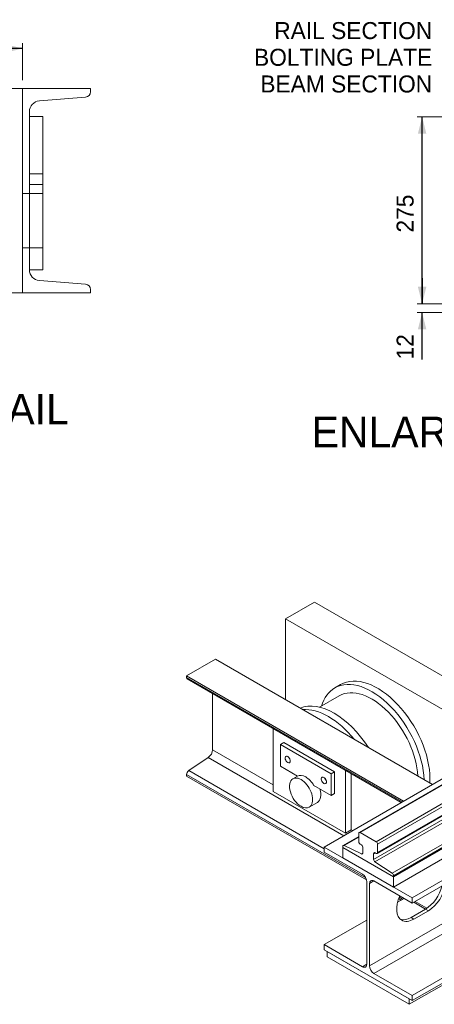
# Model space of a CAD drawing. Header units: millimetres. Extents: x -91343 to -63338, y -767328 to -747548.
# Tile 31 of 42: x -74116 to -72087, y -756835 to -752017. Entities that reach past the tile are written whole.
import ezdxf
from ezdxf.enums import TextEntityAlignment as Align

# ---------------------------------------------------------------- set-up
doc = ezdxf.new("R2010")
doc.units = ezdxf.units.MM
doc.header["$MEASUREMENT"] = 0
doc.linetypes.add('DGN Style 2', pattern=[396.127113, 237.676268, -158.450845])
doc.linetypes.add('DGN Style 5', pattern=[277.288979, 118.838134, -158.450845])
doc.styles.add('Style-ENGINEERING', font='ENGINEERING.shx')
doc.styles.add('Style-ENGINEERING_0', font='ENGINEERING.shx')
doc.dimstyles.new('MetricMM', dxfattribs={"dimtxt": 3, "dimasz": 3, "dimexe": 1.5, "dimexo": 1.5, "dimgap": 1.5, "dimtad": 1, "dimdec": 0, "dimzin": 7, "dimtxsty": 'Style-ENGINEERING_0', "dimcen": 0.09, "dimclrd": 1, "dimclre": 1, "dimclrt": 7, "dimadec": 0, "dimazin": 3, "dimtfac": 1, "dimtdec": 0, "dimtofl": 0, "dimtmove": 0, "dimatfit": 3, "dimfxl": 1, "dimtzin": 7, "dimlwd": -1, "dimlwe": 0, "dimarcsym": 0})

# ---------------------------------------------------------------- blocks, each defined once
blk = doc.blocks.new('*D640')
at = {"color": 1, "linetype": 'Continuous', "transparency": 16777216}
for p, q in [((5194, 4155.3), (5194, 4030.4)), ((5194, 3758.4), (5194, 3988.8))]:
    blk.add_line(p, q, dxfattribs=at)
at = {"color": 1, "linetype": 'Continuous', "lineweight": 0, "transparency": 16777216}
for p, q in [((5947.4, 4030.4), (5169, 4030.4)), ((6355.2, 3988.8), (5169, 3988.8))]:
    blk.add_line(p, q, dxfattribs=at)
blk.add_solid([(5214.8, 4113.7), (5194, 4030.4), (5173.2, 4113.7)], dxfattribs=at)
at = {"color": 1, "linetype": 'Continuous', "lineweight": 0, "transparency": 16777216, "extrusion": (0, 0, -1)}
blk.add_solid([(-5173.2, 3905.6), (-5194, 3988.8), (-5214.8, 3905.6)], dxfattribs=at)
at = {"layer": 'Defpoints', "color": 7, "linetype": 'Continuous', "lineweight": 0, "transparency": 16777216}
for p in [(5194, 4030.4), (5989, 4030.4), (6396.8, 3988.8), (5194, 3812.4)]:
    blk.add_point(p, dxfattribs=at)
at = {"color": 7, "linetype": 'Continuous', "lineweight": 0, "transparency": 16777216, "style": 'Style-ENGINEERING'}
blk.add_text('12', height=83.25, rotation=90, dxfattribs=at).set_placement((5110.7, 3758.4), align=Align.MIDDLE_LEFT)
blk = doc.blocks.new('*D641')
at = {"color": 1, "linetype": 'Continuous', "lineweight": 0, "transparency": 16777216}
for p, q in [((5947.4, 4946.2), (5169, 4946.2)), ((5947.4, 4030.4), (5169, 4030.4))]:
    blk.add_line(p, q, dxfattribs=at)
at = {"color": 1, "linetype": 'Continuous', "transparency": 16777216}
blk.add_line((5194, 4030.4), (5194, 4946.2), dxfattribs=at)
at = {"color": 1, "linetype": 'Continuous', "lineweight": 0, "transparency": 16777216, "extrusion": (0, 0, -1)}
blk.add_solid([(-5173.2, 4862.9), (-5194, 4946.2), (-5214.8, 4862.9)], dxfattribs=at)
at = {"color": 1, "linetype": 'Continuous', "lineweight": 0, "transparency": 16777216}
blk.add_solid([(5214.8, 4113.7), (5194, 4030.4), (5173.2, 4113.7)], dxfattribs=at)
at = {"layer": 'Defpoints', "color": 7, "linetype": 'Continuous', "lineweight": 0, "transparency": 16777216}
for p in [(5194, 4946.2), (5989, 4946.2), (5194, 4488.3), (5989, 4030.4)]:
    blk.add_point(p, dxfattribs=at)
at = {"color": 7, "linetype": 'Continuous', "lineweight": 0, "transparency": 16777216, "style": 'Style-ENGINEERING'}
blk.add_text('275', height=83.25, rotation=90, dxfattribs=at).set_placement((5110.7, 4379.2), align=Align.MIDDLE_LEFT)
blk = doc.blocks.new('*D757')
at = {"color": 1, "linetype": 'Continuous', "lineweight": 0, "transparency": 16777216}
for p, q in [((2428.8, 5125.1), (2428.8, 5305.1)), ((3238.1, 5125.1), (3238.1, 5305.1))]:
    blk.add_line(p, q, dxfattribs=at)
at = {"color": 1, "linetype": 'Continuous', "transparency": 16777216}
blk.add_line((3238.1, 5280.1), (2428.8, 5280.1), dxfattribs=at)
at = {"color": 1, "linetype": 'Continuous', "lineweight": 0, "transparency": 16777216}
blk.add_solid([(2512, 5259.3), (2428.8, 5280.1), (2512, 5300.9)], dxfattribs=at)
at = {"color": 1, "linetype": 'Continuous', "lineweight": 0, "transparency": 16777216, "extrusion": (0, 0, -1)}
blk.add_solid([(-3154.8, 5300.9), (-3238.1, 5280.1), (-3154.8, 5259.3)], dxfattribs=at)
at = {"layer": 'Defpoints', "color": 7, "linetype": 'Continuous', "lineweight": 0, "transparency": 16777216}
for p in [(2428.8, 5280.1), (2833.4, 5280.1), (2428.8, 5083.5), (3238.1, 5083.5)]:
    blk.add_point(p, dxfattribs=at)
at = {"color": 7, "linetype": 'Continuous', "lineweight": 0, "transparency": 16777216, "style": 'Style-ENGINEERING'}
blk.add_text('243', height=83.25, dxfattribs=at).set_placement((2724.3, 5363.3), align=Align.MIDDLE_LEFT)
blk = doc.blocks.new('*U800')
at = {"color": 5, "linetype": 'Continuous', "lineweight": 0}
for p, q in [((663.2, 516.5), (-751, -300)), ((-746, -300.5), (668.2, 516)), ((668.2, 516), (746, 471)), ((-668.2, -345.4), (746, 471)), ((-661.2, -357.7), (753.1, 458.8)), ((753.1, 458.8), (753.1, 418)), ((-663.2, -403.1), (751, 413.4)), ((-661.2, -398.5), (753.1, 418)), ((734, 403.6), (734, 384.8)), ((-680.3, -431.7), (734, 384.8)), ((-673.7, -443.6), (740.5, 372.9)), ((740.5, 372.9), (824.3, 317)), ((-589.9, -499.5), (824.3, 317)), ((-583.4, -511.4), (830.8, 305.1)), ((-583.4, -516.9), (830.8, 299.6)), ((830.8, 305.1), (830.8, 299.6)), ((-753.1, -320.2), (-828.8, -363.9)), ((-824.3, -364.1), (-753.1, -323)), ((-753.1, -345.4), (-753.1, -304.6)), ((-746, -300.5), (-668.2, -345.4)), ((-830.9, -374), (-830.9, -368.5)), ((-583.4, -516.9), (-830.9, -374)), ((-824.3, -364.1), (-740.5, -405)), ((-734, -400.7), (-734, -371.8)), ((-661.2, -357.7), (-661.2, -398.5)), ((-740.5, -405), (-734, -401.3)), ((-680.3, -403.8), (-673.2, -399.7)), ((-680.3, -403.8), (-680.3, -431.7)), ((-668.2, -402.6), (-673.2, -399.7)), ((-673.7, -443.6), (-589.9, -499.5)), ((-583.4, -511.4), (-583.4, -516.9))]:
    blk.add_line(p, q, dxfattribs=at)
at = {"color": 5, "linetype": 'Continuous', "lineweight": 0, "extrusion": (0, 0, -1)}
for centre, start_param, end_param in [((668.2, 507.8), 0, 0.785398), ((746, 462.9), 0.785398, 2.356194), ((746, 422.1), 2.356194, 3.141593), ((823.8, 309.2), 0.862797, 2.356194), ((-746, -308.7), 5.497787, 6.283185), ((-746, -308.7), 0, 0.785398), ((-823.8, -372.6), 5.497787, 6.283185), ((-823.8, -372.6), 0, 0.707999), ((-746, -349.5), 3.56942, 5.497787), ((-668.2, -353.6), 0.785398, 2.356194), ((-668.2, -394.4), 3.141593, 3.926991), ((-668.2, -394.4), 2.356194, 3.141593), ((-590.4, -507.3), 0.862797, 2.356194)]:
    blk.add_ellipse(centre, major_axis=(-5, 8.66), ratio=0.57735, start_param=start_param, end_param=end_param, dxfattribs=at)
at = {"color": 5, "linetype": 'Continuous', "lineweight": 0}
for centre, start_param, end_param in [((741, 380.7), 3.926991, 5.420388), ((-741.1, -367.7), 0.785398, 2.713766), ((-741.1, -396.6), 5.575186, 6.283185), ((-741.1, -396.6), 0, 0.785398), ((-673.2, -407.9), 3.141593, 3.926991), ((-673.2, -435.8), 3.926991, 5.420388), ((-673.2, -407.9), 2.356194, 3.141593)]:
    blk.add_ellipse(centre, major_axis=(5, -8.66), ratio=0.57735, start_param=start_param, end_param=end_param, dxfattribs=at)
blk = doc.blocks.new('*U803')
at = {"color": 7, "linetype": 'Continuous', "lineweight": 0, "flags": 128}
blk.add_lwpolyline([(830.8, 383.1), (-583.4, -433.4), (-583.4, -383.1), (830.8, 433.4), (830.8, 383.1)], close=True, dxfattribs=at)
blk.add_lwpolyline([(-830.9, -290.5), (-583.4, -433.4), (-583.4, -383.1), (-830.9, -240.2), (-830.9, -290.5)], dxfattribs=at)
blk = doc.blocks.new('*U569')
at = {"color": 7, "linetype": 'Continuous', "lineweight": 0}
for p, q in [((3238.08, 5083.48), (2428.79, 5083.48)), ((3238.08, 4084.48), (2428.79, 4084.48)), ((4667.43, 2571.59), (4526.01, 2489.94)), ((5729.19, 1958.58), (4667.43, 2571.59)), ((4526.01, 2489.94), (4526.01, 2093.12)), ((5587.77, 1876.93), (4526.01, 2489.94)), ((4182.36, 2291.53), (4040.94, 2209.88)), ((5244.12, 1678.52), (4182.36, 2291.53)), ((5102.7, 1596.87), (4040.94, 2209.88)), ((4040.94, 2209.88), (4040.94, 2202.34)), ((5096.17, 1593.1), (4040.94, 2202.34)), ((4044.25, 2195.02), (5091.48, 1590.4)), ((4714.35, 1372.66), (6128.57, 2189.16)), ((4168.22, 1848.94), (4168.22, 2123.44)), ((5145.41, 1123.8), (6559.62, 1940.29)), ((5145.41, 1098.65), (6559.62, 1915.14)), ((4464.74, 1677.74), (4168.22, 1848.94)), ((4147.39, 1810.87), (4051.35, 1746.56)), ((4810.37, 1428.1), (4147.39, 1810.87)), ((4714.35, 1363.77), (4051.35, 1746.56)), ((4917.79, 1221.27), (4040.94, 1727.52)), ((4040.94, 1727.52), (4040.94, 1719.98)), ((4921.58, 1211.54), (4040.94, 1719.98)), ((4853.75, 1453.15), (4846.58, 1457.29)), ((5145.41, 646.31), (6559.62, 1462.81)), ((5145.41, 621.16), (6559.62, 1437.66)), ((4714.35, 1347.52), (4714.35, 1372.66)), ((4714.35, 1372.66), (5145.41, 1123.8)), ((4901.38, 1239.53), (4714.35, 1347.52)), ((4936.88, 1194.22), (4958.38, 1206.63)), ((5145.41, 1098.65), (4958.38, 1206.63)), ((4922.88, 799.61), (4922.88, 1202.3)), ((4936.88, 1194.22), (4936.88, 791.52)), ((5073.4, 1102.48), (5106.09, 1121.35)), ((5091.95, 1113.18), (5078.95, 1120.69)), ((5098.48, 1116.95), (5081.31, 1126.87)), ((5145.41, 1123.8), (5145.41, 1098.65)), ((4936.88, 791.52), (5459.13, 1093.04)), ((5139.96, 1028.31), (5210.67, 1069.13)), ((5153.07, 1103.07), (5211.27, 1069.48)), ((5224.67, 1061.05), (5153.96, 1020.22)), ((5217.41, 1073.33), (5159.48, 1106.78)), ((5224.67, 1061.05), (5210.67, 1069.13)), ((4714.35, 895.18), (4922.88, 1015.57)), ((4958.38, 754.29), (5487.01, 1059.5)), ((5153.96, 1020.22), (5139.96, 1028.31)), ((4714.35, 895.18), (4901.38, 787.2)), ((4714.35, 870.03), (4714.35, 895.18)), ((5145.41, 621.16), (4714.35, 870.03)), ((4901.38, 787.2), (4922.88, 799.61)), ((4958.38, 754.29), (5145.41, 646.31)), ((5145.41, 646.31), (5145.41, 621.16))]:
    blk.add_line(p, q, dxfattribs=at)
at = {"color": 9, "linetype": 'Continuous', "lineweight": 0, "ltscale": 2}
for p, q in [((4794.78, 2167.59), (4766.5, 2151.26)), ((4788.7, 2112.81), (4691.76, 2056.84)), ((4464.74, 1645.08), (4464.74, 1952.24)), ((4500.81, 1874.16), (4517.78, 1883.95)), ((4765.26, 1741.07), (4517.78, 1883.95)), ((4748.29, 1731.27), (4500.81, 1874.16)), ((4500.81, 1768.01), (4500.81, 1874.16)), ((4584.15, 1719.89), (4500.81, 1768.01)), ((4748.29, 1731.27), (4765.26, 1741.07)), ((4765.26, 1741.07), (4765.26, 1634.92)), ((4818.3, 1748.12), (4818.3, 1440.96)), ((4583.84, 1719.72), (4561.22, 1706.65)), ((4748.29, 1625.12), (4748.29, 1731.27)), ((4846.58, 1731.79), (4846.58, 1457.29)), ((4818.3, 1440.96), (4464.74, 1645.08)), ((4748.29, 1625.12), (4663.54, 1674.06)), ((4664.24, 1672.84), (4664.95, 1673.24)), ((4641.22, 1568.09), (4681.57, 1591.39)), ((4765.26, 1634.92), (4748.29, 1625.12)), ((4846.58, 1457.29), (4818.3, 1440.96))]:
    blk.add_line(p, q, dxfattribs=at)
at = {"color": 5, "linetype": 'Continuous', "lineweight": 0}
blk.add_line((6545.48, 1419.69), (5131.26, 603.2), dxfattribs=at)
at = {"color": 7, "linetype": 'Continuous', "lineweight": 0, "flags": 128}
blk.add_lwpolyline([(3571.08, 4099.85, 0.3910403), (3546.56, 4126.41), (3320.42, 4144.49, -0.3910403), (3271.38, 4197.6), (3271.38, 4970.36, -0.3910403), (3320.42, 5023.47), (3546.56, 5041.55, 0.3910403), (3571.08, 5068.1), (3571.08, 5083.48), (3238.08, 5083.48), (3238.08, 4084.48), (3571.08, 4084.48), (3571.08, 4099.85)], format="xyb", close=True, dxfattribs=at)
blk.add_lwpolyline([(3271.38, 4946.85), (3337.98, 4946.85), (3337.98, 4197.6), (3271.38, 4197.6), (3271.38, 4946.85)], close=True, dxfattribs=at)
at = {"color": 7, "linetype": 'DGN Style 2', "lineweight": 0, "flags": 128}
for points in [[(3337.98, 4667.23), (3271.38, 4667.23)], [(3271.38, 4613.95), (3337.98, 4613.95)], [(3238.08, 4570.66), (3337.98, 4570.66)], [(3337.98, 4304.26), (3238.08, 4304.26)]]:
    blk.add_lwpolyline(points, dxfattribs=at)
at = {"color": 5, "linetype": 'Continuous', "lineweight": 0, "flags": 128}
blk.add_lwpolyline([(5131.26, 629.33), (5131.26, 603.2), (4728.5, 835.74), (4728.5, 861.86), (5131.26, 629.33)], dxfattribs=at)
at = {"color": 7, "linetype": 'Continuous', "lineweight": 0}
for centre, major_axis, start_param, end_param in [((4052.25, 2208.87), (8, 13.86), 2.3561945, 3.1415927), ((4145.59, 1835.88), (16, 27.71), 4.0067524, 5.4977871), ((4052.25, 1734.06), (8, 13.86), 0.8651597, 2.3561945), ((4901.38, 1214.71), (15.2, -26.33), 0.7853982, 2.3561945), ((4958.38, 1181.81), (15.2, -26.33), 3.1415927, 3.9269908), ((4958.38, 1181.81), (15.2, -26.33), 2.3561945, 3.1415927), ((5210.67, 1167.11), (60, 103.92), 3.9269908, 5.1782084), ((5139.96, 1126.29), (60, 103.92), 3.2585316, 3.9269908), ((4901.38, 812.02), (15.2, -26.33), 5.4977871, 6.2831853), ((4901.38, 812.02), (15.2, -26.33), 0, 0.7853982), ((4958.38, 779.11), (15.2, -26.33), 3.9269908, 5.4977871)]:
    blk.add_ellipse(centre, major_axis=major_axis, ratio=0.5773503, start_param=start_param, end_param=end_param, dxfattribs=at)
at = {"color": 9, "linetype": 'Continuous', "lineweight": 0, "ltscale": 2}
for centre, major_axis, start_param, end_param in [((4947.7, 1837.41), (181.2, -313.85), 0.8268005, 3.1415927), ((4975.98, 1853.74), (181.2, -313.85), 0.7853982, 3.1415927), ((4947.7, 1837.41), (181.2, -313.85), 3.1415927, 3.6417994), ((4947.7, 1837.41), (159, -275.4), 0.8325854, 3.1415927), ((4763.85, 1731.27), (181.2, -313.85), 1.646913, 3.0654759), ((4735.57, 1714.94), (181.2, -313.85), 1.838991, 2.8733979), ((4553.13, 1810.47), (-9, 15.59), 1.2309537, 1.910639), ((4553.13, 1810.47), (8, -13.86), 4.6499066, 4.7748715), ((4601.22, 1637.37), (40, -69.28), 3.1415927, 5.4977871), ((4601.22, 1637.37), (40, -69.28), 0, 3.1415927), ((4729.91, 1708.41), (-9, 15.59), 1.2309537, 1.910639), ((4729.91, 1708.41), (8, -13.86), 4.6499073, 4.7748709), ((4975.98, 1853.74), (181.2, -313.85), 0.7163585, 0.7853982), ((4641.52, 1660.64), (40, -69.28), 0, 1.1969158), ((4641.52, 1660.64), (40, -69.28), 6.2820599, 6.2831853), ((4601.22, 1637.37), (40, -69.28), 5.4977871, 6.2831853)]:
    blk.add_ellipse(centre, major_axis=major_axis, ratio=0.5773503, start_param=start_param, end_param=end_param, dxfattribs=at)
at = {"color": 9, "linetype": 'Continuous', "lineweight": 0, "ltscale": 2, "extrusion": (0, 0, -1)}
for centre, major_axis, start_param, end_param in [((4536.16, 1800.67), (-9, 15.59), 3.9269908, 6.2831853), ((4536.16, 1800.67), (-9, 15.59), 0, 3.1415927), ((4536.16, 1800.67), (-9, 15.59), 3.1415927, 3.9269908), ((4623.84, 1650.44), (-40, 69.28), 0, 1.5807969), ((4712.94, 1698.61), (-9, 15.59), 3.9269908, 6.2831853), ((4712.94, 1698.61), (-9, 15.59), 0, 3.1415927), ((4712.94, 1698.61), (-9, 15.59), 3.1415927, 3.9269908)]:
    blk.add_ellipse(centre, major_axis=major_axis, ratio=0.5773503, start_param=start_param, end_param=end_param, dxfattribs=at)
at = {"color": 7, "linetype": 'Continuous', "lineweight": 0, "extrusion": (0, 0, -1)}
for centre, start_param, end_param in [((5224.67, 1159.03), 4.0767163, 5.4977871), ((5153.96, 1118.2), 0, 1.3930857), ((5153.96, 1118.2), 5.4977871, 6.2831853)]:
    blk.add_ellipse(centre, major_axis=(-60, -103.92), ratio=0.5773503, start_param=start_param, end_param=end_param, dxfattribs=at)
at = {"color": 5, "linetype": 'Continuous', "lineweight": 0}
blk.add_blockref('*U800', (5637, 1744), dxfattribs=at)
at = {"color": 7, "linetype": 'Continuous', "lineweight": 0}
blk.add_blockref('*U803', (5637, 1610.2), dxfattribs=at)
at = {"color": 7, "linetype": 'DGN Style 5', "lineweight": 0, "char_height": 83.25, "attachment_point": 6, "line_spacing_factor": 0.6, "style": 'Style-ENGINEERING'}
for s, insert in [('RAIL SECTION', (5243.36, 5366.85)), ('BOLTING PLATE', (5243.36, 5236.24)), ('BEAM SECTION', (5243.15, 5105.64))]:
    blk.add_mtext(s, dxfattribs=dict(at, insert=insert))
at = {"color": 7, "lineweight": 13, "char_height": 149.85, "attachment_point": 5, "line_spacing_factor": 0.9, "style": 'Style-ENGINEERING'}
for s, insert, width in [('ITEM 14 DETAIL', (2707.53, 3515.12), 7044.4368), ('ENLARGED BOLTING DETAIL', (6050.58, 3402.73), 2874.5747)]:
    blk.add_mtext(s, dxfattribs=dict(at, insert=insert, width=width))
at = {"color": 1, "linetype": 'Continuous'}
for base, p1, p2, angle, picture, middle in [((2428.79, 5280.08), (3238.08, 5083.48), (2428.79, 5083.48), 180, '*D757', (2833.44, 5280.08)), ((5193.99, 4946.2), (5989.02, 4030.45), (5989.02, 4946.2), 90, '*D641', (5193.99, 4488.32))]:
    dim = blk.add_linear_dim(base=base, p1=p1, p2=p2, angle=angle, text='\\FSTANDARD;<>', dimstyle='MetricMM', override={"dimtxt": 83.25, "dimasz": 83.25, "dimexe": 24.975, "dimexo": 41.625, "dimgap": 41.625, "dimlfac": 0.300511}, dxfattribs=at)
    dim.commit()
    dim.dimension.update_dxf_attribs({"geometry": picture, "text_midpoint": middle})
dim = blk.add_linear_dim(base=(5193.99, 4030.45), p1=(6396.78, 3988.82), p2=(5989.02, 4030.45), angle=90, text='\\FSTANDARD;12', dimstyle='MetricMM', override={"dimtxt": 83.25, "dimasz": 83.25, "dimexe": 24.975, "dimexo": 41.625, "dimgap": 41.625, "dimlfac": 0.300511}, dxfattribs=at)
dim.commit()
dim.dimension.update_dxf_attribs({"geometry": '*D640', "text_midpoint": (5193.99, 3812.45), "dimtype": 128})

msp = doc.modelspace()

# ---------------------------------------------------------------- block references
at = {"color": 7, "linetype": 'Continuous', "lineweight": 13}
msp.add_blockref('*U569', (-77340.2, -757437.75), dxfattribs=at)

doc.saveas('drawing.dxf')
